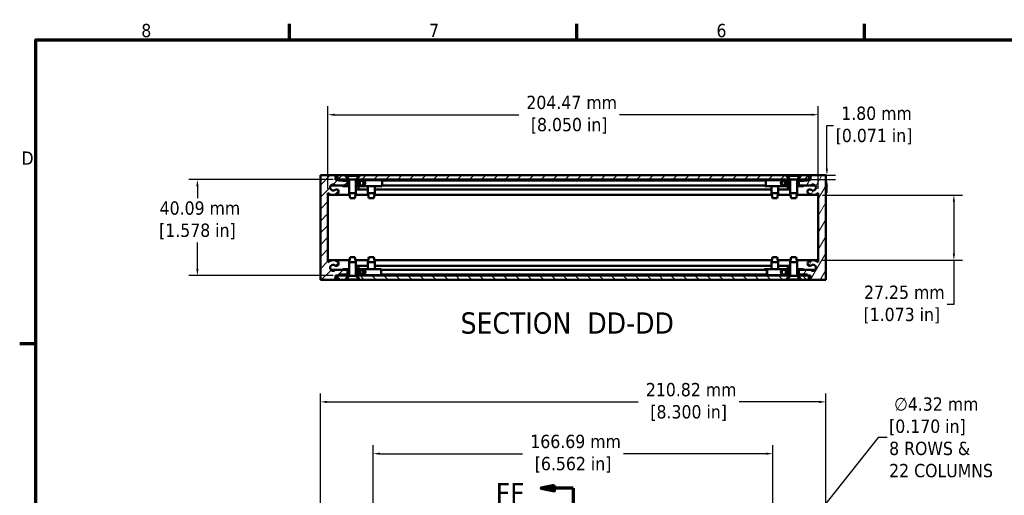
# Model space of a CAD drawing. Header units: millimetres. Extents: x 3 to 957, y 17 to 604.
# Tile 7 of 16: x 7 to 418, y 402 to 601. Entities that reach past the tile are written whole.
import ezdxf

# ---------------------------------------------------------------- set-up
doc = ezdxf.new("R2010")
doc.units = ezdxf.units.MM
doc.header["$LTSCALE"] = 1.111111
doc.linetypes.add('DOUBLE_DASH_CHAIN', pattern=[1.2403, 0.6614, -0.0827, 0.1654, -0.0827, 0.1654, -0.0827])
for name, color, linetype, lineweight in [('Border (ANSI)', 7, 'Continuous', 70), ('Dimension (ANSI)', 7, 'Continuous', 25), ('Hatch (ANSI)', 7, 'Continuous', 18), ('Section Line (ANSI)', 7, 'DOUBLE_DASH_CHAIN', 70), ('Symbol (ANSI)', 7, 'Continuous', 25), ('Visible (ANSI)', 7, 'Continuous', 50)]:
    doc.layers.add(name, color=color, linetype=linetype, lineweight=lineweight)
doc.styles.add('Label Text (ANSI)', font='tahoma.ttf')
doc.styles.add('Note Text (ANSI)', font='tahoma.ttf')
doc.dimstyles.new('Default - mm (ANSI)', dxfattribs={"dimscale": 1.111111, "dimtxt": 5, "dimasz": 2.5, "dimexe": 3.175, "dimexo": 1.6002, "dimgap": 0.8, "dimtad": 0, "dimtih": 1, "dimtoh": 1, "dimrnd": 1e-08, "dimzin": 0, "dimdsep": 46, "dimtxsty": 'Note Text (ANSI)', "dimcen": 0.09, "dimdle": 10, "dimclrd": 256, "dimclre": 256, "dimclrt": 256, "dimadec": 1, "dimazin": 0, "dimtfac": 0.6096, "dimtofl": 0, "dimtmove": 0, "dimatfit": 3, "dimfxl": 1, "dimtolj": 1, "dimtzin": 0, "dimlwd": -1, "dimlwe": -1, "dimarcsym": 0})
pattern_1 = [(45, (0, 0), (-2.494516, 2.494516), [])]
pattern_2 = [(135, (0, 0), (-2.494516, -2.494516), [])]

# ---------------------------------------------------------------- blocks, each defined once
blk = doc.blocks.new('Borders Default Border')
at = {"layer": 'Border (ANSI)'}
for p, q in [((107.95, 533.4), (107.95, 539.42)), ((215.9, 533.4), (215.9, 539.42)), ((323.85, 533.4), (323.85, 539.42)), ((12.7, 419.1), (6.68, 419.1))]:
    blk.add_line(p, q, dxfattribs=at)
at = {"layer": 'Border (ANSI)', "flags": 128}
blk.add_lwpolyline([(12.7, 25.4), (12.7, 533.4), (850.9, 533.4), (850.9, 25.4), (12.7, 25.4)], dxfattribs=at)
at = {"layer": 'Border (ANSI)', "char_height": 5, "attachment_point": 7, "style": 'Note Text (ANSI)'}
for s, insert in [('8', (52.34, 534.3)), ('7', (160.38, 534.42)), ('6', (268.28, 534.31)), ('D', (7.35, 486.45))]:
    blk.add_mtext(s, dxfattribs=dict(at, insert=insert))
blk = doc.blocks.new('*D6')
at = {"layer": 'Defpoints', "color": 0, "transparency": 16777216}
for p in [(132.86, 441.47), (132.86, 397.02), (343.68, 397.02)]:
    blk.add_point(p, dxfattribs=at)
at = {"layer": 'Dimension (ANSI)', "transparency": 16777216}
for p, q in [((132.86, 398.8), (132.86, 445)), ((343.68, 398.8), (343.68, 445)), ((135.64, 441.47), (265.43, 441.47)), ((340.9, 441.47), (307.51, 441.47))]:
    blk.add_line(p, q, dxfattribs=at)
for points in [[(135.64, 441.93), (135.64, 441), (132.86, 441.47)], [(340.9, 441.93), (340.9, 441), (343.68, 441.47)]]:
    blk.add_solid(points, dxfattribs=at)
at = {"layer": 'Dimension (ANSI)', "transparency": 16777216, "insert": (286.47, 441.47), "char_height": 5.5556, "attachment_point": 5, "style": 'Note Text (ANSI)'}
blk.add_mtext('\\A1; 210.82 mm\\P[8.300 in]', dxfattribs=at)
blk = doc.blocks.new('2dTransSection1')
at = {"layer": 'Section Line (ANSI)', "linetype": 'Continuous'}
for p, q in [((207.44, 365.88), (202.44, 364.88)), ((207.44, 364.88), (202.44, 364.88)), ((202.44, 364.88), (207.44, 363.88)), ((207.44, 363.88), (207.44, 365.88)), ((214.44, 364.88), (207.44, 364.88)), ((214.44, 364.88), (214.44, 353.77)), ((214.44, 178.54), (214.44, 167.44)), ((207.44, 168.44), (202.44, 167.44)), ((207.44, 167.44), (202.44, 167.44)), ((202.44, 167.44), (207.44, 166.44)), ((207.44, 166.44), (207.44, 168.44)), ((214.44, 167.44), (207.44, 167.44))]:
    blk.add_line(p, q, dxfattribs=at)
at = {"layer": 'Section Line (ANSI)', "linetype": 'DOUBLE_DASH_CHAIN', "ltscale": 16.69301}
blk.add_line((214.44, 364.88), (214.44, 167.44), dxfattribs=at)
at = {"layer": 'Section Line (ANSI)', "linetype": 'Continuous', "flags": 128}
for points in [[(207.44, 365.88), (202.44, 364.88), (207.44, 363.88), (207.44, 365.88)], [(207.44, 168.44), (202.44, 167.44), (207.44, 166.44), (207.44, 168.44)]]:
    blk.add_lwpolyline(points, dxfattribs=at)
at = {"layer": 'Section Line (ANSI)'}
for points in [[(207.44, 365.88), (202.44, 364.88), (207.44, 363.88), (207.44, 365.88)], [(207.44, 168.44), (202.44, 167.44), (207.44, 166.44), (207.44, 168.44)]]:
    blk.add_solid(points, dxfattribs=at)
at = {"layer": 'Section Line (ANSI)', "char_height": 8, "attachment_point": 7, "style": 'Label Text (ANSI)'}
for insert in [(185.39, 358.84), (187.05, 164.18)]:
    blk.add_mtext('FF', dxfattribs=dict(at, insert=insert))
blk = doc.blocks.new('*D9')
at = {"layer": 'Defpoints', "color": 0, "transparency": 16777216}
for p in [(139.96, 534.29), (81.56, 494.2), (139.96, 494.2)]:
    blk.add_point(p, dxfattribs=at)
at = {"layer": 'Dimension (ANSI)', "transparency": 16777216}
for p, q in [((138.18, 534.29), (78.03, 534.29)), ((81.56, 531.51), (81.56, 526.51)), ((81.56, 496.98), (81.56, 508.09)), ((138.18, 494.2), (78.03, 494.2))]:
    blk.add_line(p, q, dxfattribs=at)
for points in [[(81.1, 531.51), (82.03, 531.51), (81.56, 534.29)], [(81.1, 496.98), (82.03, 496.98), (81.56, 494.2)]]:
    blk.add_solid(points, dxfattribs=at)
at = {"layer": 'Dimension (ANSI)', "transparency": 16777216, "insert": (81.56, 517.3), "char_height": 5.5556, "attachment_point": 5, "style": 'Note Text (ANSI)'}
blk.add_mtext('\\A1; 40.09 mm\\P[1.578 in]', dxfattribs=at)
blk = doc.blocks.new('*D10')
at = {"layer": 'Defpoints', "color": 0, "transparency": 16777216}
for p in [(340.5, 561.4), (136.03, 528.72), (340.5, 528.72)]:
    blk.add_point(p, dxfattribs=at)
at = {"layer": 'Dimension (ANSI)', "transparency": 16777216}
for p, q in [((136.03, 530.5), (136.03, 564.93)), ((340.5, 530.5), (340.5, 564.93)), ((138.81, 561.4), (215.59, 561.4)), ((337.73, 561.4), (257.67, 561.4))]:
    blk.add_line(p, q, dxfattribs=at)
for points in [[(138.81, 561.86), (138.81, 560.94), (136.03, 561.4)], [(337.73, 561.86), (337.73, 560.94), (340.5, 561.4)]]:
    blk.add_solid(points, dxfattribs=at)
at = {"layer": 'Dimension (ANSI)', "transparency": 16777216, "insert": (236.63, 561.4), "char_height": 5.5556, "attachment_point": 5, "style": 'Note Text (ANSI)'}
blk.add_mtext('\\A1; 204.47 mm\\P[8.050 in]', dxfattribs=at)
blk = doc.blocks.new('*D14')
at = {"layer": 'Defpoints', "color": 0, "transparency": 16777216}
for p in [(327.03, 536.09), (328.13, 534.29), (344.14, 534.29)]:
    blk.add_point(p, dxfattribs=at)
at = {"layer": 'Dimension (ANSI)', "transparency": 16777216}
for p, q in [((344.14, 538.87), (344.14, 556.88)), ((344.14, 556.88), (346.92, 556.88)), ((328.81, 536.09), (347.67, 536.09)), ((329.91, 534.29), (347.67, 534.29)), ((344.14, 531.51), (344.14, 528.74))]:
    blk.add_line(p, q, dxfattribs=at)
for points in [[(343.68, 538.87), (344.61, 538.87), (344.14, 536.09)], [(343.68, 531.51), (344.61, 531.51), (344.14, 534.29)]]:
    blk.add_solid(points, dxfattribs=at)
at = {"layer": 'Dimension (ANSI)', "transparency": 16777216, "insert": (363.81, 556.88), "char_height": 5.5556, "attachment_point": 5, "style": 'Note Text (ANSI)'}
blk.add_mtext('\\A1; 1.80 mm\\P[0.071 in]', dxfattribs=at)
blk = doc.blocks.new('*D16')
at = {"layer": 'Defpoints', "color": 0, "transparency": 16777216}
for p in [(321.61, 419.85), (154.93, 376.94), (321.61, 376.94)]:
    blk.add_point(p, dxfattribs=at)
at = {"layer": 'Dimension (ANSI)', "transparency": 16777216}
for p, q in [((154.93, 378.72), (154.93, 423.38)), ((321.61, 378.72), (321.61, 423.38)), ((157.7, 419.85), (217.23, 419.85)), ((318.84, 419.85), (259.31, 419.85))]:
    blk.add_line(p, q, dxfattribs=at)
for points in [[(157.7, 420.32), (157.7, 419.39), (154.93, 419.85)], [(318.84, 420.32), (318.84, 419.39), (321.61, 419.85)]]:
    blk.add_solid(points, dxfattribs=at)
at = {"layer": 'Dimension (ANSI)', "transparency": 16777216, "insert": (238.27, 419.85), "char_height": 5.5556, "attachment_point": 5, "style": 'Note Text (ANSI)'}
blk.add_mtext('\\A1; 166.69 mm\\P[6.562 in]', dxfattribs=at)
blk = doc.blocks.new('*D18')
at = {"layer": 'Defpoints', "color": 0, "transparency": 16777216}
for p in [(340.5, 527.87), (340.5, 500.62), (397.13, 500.62)]:
    blk.add_point(p, dxfattribs=at)
at = {"layer": 'Dimension (ANSI)', "transparency": 16777216}
for p, q in [((342.28, 527.87), (400.66, 527.87)), ((397.13, 525.1), (397.13, 503.4)), ((342.28, 500.62), (400.66, 500.62)), ((397.13, 500.62), (397.13, 482.14)), ((397.13, 482.14), (394.35, 482.14))]:
    blk.add_line(p, q, dxfattribs=at)
for points in [[(396.66, 525.1), (397.59, 525.1), (397.13, 527.87)], [(396.66, 503.4), (397.59, 503.4), (397.13, 500.62)]]:
    blk.add_solid(points, dxfattribs=at)
at = {"layer": 'Dimension (ANSI)', "transparency": 16777216, "insert": (375.4, 482.14), "char_height": 5.5556, "attachment_point": 5, "style": 'Note Text (ANSI)'}
blk.add_mtext('\\A1; 27.25 mm\\P[1.073 in]', dxfattribs=at)
blk = doc.blocks.new('*D19')
at = {"layer": 'Defpoints', "color": 0, "transparency": 16777216}
for p in [(322.96, 372.95), (320.27, 369.56)]:
    blk.add_point(p, dxfattribs=at)
at = {"layer": 'Dimension (ANSI)', "transparency": 16777216}
for p, q in [((365.59, 426.64), (324.68, 375.12)), ((369.22, 426.64), (365.59, 426.64)), ((321.51, 371.25), (321.71, 371.25)), ((321.61, 371.15), (321.61, 371.35))]:
    blk.add_line(p, q, dxfattribs=at)
blk.add_solid([(324.32, 375.41), (325.05, 374.83), (322.96, 372.95)], dxfattribs=at)
at = {"layer": 'Dimension (ANSI)', "transparency": 16777216, "insert": (370.11, 426.64), "char_height": 5.5556, "attachment_point": 4, "style": 'Note Text (ANSI)'}
blk.add_mtext('\\A1; ∅4.32 mm\\P[0.170 in]{\\P8 ROWS &\\P22 COLUMNS}', dxfattribs=at)

msp = doc.modelspace()

# ---------------------------------------------------------------- hatches: boundary and pattern name
at = {"layer": 'Hatch (ANSI)'}
h = msp.add_hatch(dxfattribs=at)
h.set_pattern_fill('ANSI31', color=256, scale=28.222222, style=0)
h.set_pattern_definition(pattern_1)
h.paths.add_polyline_path([(148.4091, 533.8826), (148.4091, 533.8506), (148.4091, 531.8506), (149.3691, 531.8506), (149.3691, 533.8506), (149.3691, 533.8826)])
edge = h.paths.add_edge_path()
edge.add_line((144.1091, 494.6142), (144.1091, 496.6142))
edge.add_line((144.1091, 496.6142), (144.1091, 496.6462))
edge.add_line((144.1091, 496.6462), (142.1841, 496.6462))
edge.add_line((142.1841, 496.6462), (139.1794, 496.6462))
edge.add_ellipse((138.1931, 497.4463), major_axis=(0.9863, -0.8001), ratio=1, start_angle=91.644218, end_angle=360, ccw=False)
edge.add_ellipse((139.5432, 499.2118), major_axis=(-0.5786, -0.7566), ratio=1, start_angle=0, end_angle=179.999953)
edge.add_ellipse((138.1931, 497.4463), major_axis=(1.9287, 2.5221), ratio=1, start_angle=0, end_angle=80.249558)
edge.add_line((136.0341, 499.7743), (136.0341, 528.7226))
edge.add_ellipse((138.194, 531.0498), major_axis=(-2.1598, -2.3272), ratio=1, start_angle=0, end_angle=80.278951)
edge.add_ellipse((139.5443, 529.2845), major_axis=(0.5787, -0.7565), ratio=1, start_angle=0, end_angle=52.592241)
edge.add_ellipse((139.5436, 529.2845), major_axis=(0.9532, 0.0001), ratio=1, start_angle=0, end_angle=127.398593)
edge.add_ellipse((138.1931, 531.0505), major_axis=(0.7715, -1.0088), ratio=1, start_angle=91.644194, end_angle=360, ccw=False)
edge.add_line((139.1794, 531.8506), (142.1815, 531.8506))
edge.add_line((142.1815, 531.8506), (144.1091, 531.8506))
edge.add_line((144.1091, 531.8506), (144.1091, 533.8506))
edge.add_line((144.1091, 533.8506), (144.1091, 533.8826))
edge.add_line((144.1091, 533.8826), (142.1815, 533.8826))
edge.add_line((142.1815, 533.8826), (140.4791, 533.8826))
edge.add_line((140.4791, 533.8826), (140.4791, 534.2636))
edge.add_line((140.4791, 534.2636), (139.2091, 534.2636))
edge.add_line((139.2091, 534.2636), (139.2091, 536.0924))
edge.add_line((139.2091, 536.0924), (132.8591, 536.0924))
edge.add_line((132.8591, 536.0924), (132.8591, 492.4044))
edge.add_line((132.8591, 492.4044), (139.2091, 492.4044))
edge.add_line((139.2091, 492.4044), (139.2091, 494.2332))
edge.add_line((139.2091, 494.2332), (140.4791, 494.2332))
edge.add_line((140.4791, 494.2332), (140.4791, 494.6142))
edge.add_line((140.4791, 494.6142), (142.1841, 494.6142))
edge.add_line((142.1841, 494.6142), (144.1091, 494.6142))
h.paths.add_polyline_path([(149.3691, 494.6142), (149.3691, 496.6142), (149.3691, 496.6462), (148.4091, 496.6462), (148.4091, 496.6142), (148.4091, 494.6142)])
h = msp.add_hatch(dxfattribs=at)
h.set_pattern_fill('ANSI31', color=256, scale=28.222222, style=0)
h.set_pattern_definition(pattern_1)
h.paths.add_polyline_path([(149.5091, 536.0924), (148.4091, 534.827), (148.4091, 534.2924), (328.1291, 534.2924), (328.1291, 534.827), (327.0291, 536.0924)])
h.paths.add_polyline_path([(139.9591, 536.0924), (139.9591, 534.2924), (144.1091, 534.2924), (144.1091, 534.827), (143.0091, 536.0924)])
h.paths.add_polyline_path([(336.5791, 534.2924), (336.5791, 536.0924), (333.5291, 536.0924), (332.4291, 534.827), (332.4291, 534.2924)])
h = msp.add_hatch(dxfattribs=at)
h.set_pattern_fill('ANSI31', color=256, scale=28.222222, angle=-15, style=0)
h.set_pattern_definition([(30, (0, 0), (-1.76389, 3.055145), [])])
h.paths.add_polyline_path([(144.2591, 531.5945), (144.2591, 531.8506), (144.1091, 531.8506), (142.1815, 531.8506), (142.1815, 531.5945)])
h.paths.add_polyline_path([(144.8367, 534.1067), (144.8367, 533.8506), (144.1091, 533.8506), (142.1815, 533.8506), (142.1815, 533.8826), (142.1815, 534.1067)])
edge = h.paths.add_edge_path()
edge.add_line((147.6815, 534.1067), (147.6815, 533.8506))
edge.add_line((147.6815, 533.8506), (148.4091, 533.8506))
edge.add_line((148.4091, 533.8506), (149.3691, 533.8506))
edge.add_line((149.3691, 533.8506), (150.3368, 533.8506))
edge.add_ellipse((150.3368, 532.8506), major_axis=(-1.0007, 0), ratio=0.99934297, start_angle=90, end_angle=270, ccw=False)
edge.add_line((150.3368, 531.8506), (149.3691, 531.8506))
edge.add_line((149.3691, 531.8506), (148.4091, 531.8506))
edge.add_line((148.4091, 531.8506), (148.2591, 531.8506))
edge.add_line((148.2591, 531.8506), (148.2591, 531.5945))
edge.add_line((148.2591, 531.5945), (150.3368, 531.5945))
edge.add_ellipse((150.3368, 532.8506), major_axis=(1.2569, 0), ratio=0.99934297, start_angle=270, end_angle=450)
edge.add_line((150.3368, 534.1067), (147.6815, 534.1067))
h = msp.add_hatch(dxfattribs=at)
h.set_pattern_fill('ANSI31', color=256, scale=28.222222, angle=75, style=0)
h.set_pattern_definition([(120, (0, 0), (-3.055145, -1.763889), [])])
h.paths.add_polyline_path([(332.2791, 531.8507), (332.2791, 531.5946), (334.3544, 531.5946), (334.3544, 531.8507), (332.4291, 531.8507)])
h.paths.add_polyline_path([(331.7015, 534.1068), (331.7015, 533.8507), (332.4291, 533.8507), (334.3544, 533.8507), (334.3544, 533.8827), (334.3544, 534.1068)])
edge = h.paths.add_edge_path()
edge.add_line((328.8567, 534.1068), (328.8567, 533.8507))
edge.add_line((328.8567, 533.8507), (328.1291, 533.8507))
edge.add_line((328.1291, 533.8507), (327.1691, 533.8507))
edge.add_line((327.1691, 533.8507), (326.2038, 533.8507))
edge.add_ellipse((326.2038, 532.8507), major_axis=(1.0001, 0), ratio=0.99992567, start_angle=90, end_angle=270)
edge.add_line((326.2038, 531.8507), (327.1691, 531.8507))
edge.add_line((327.1691, 531.8507), (328.1291, 531.8507))
edge.add_line((328.1291, 531.8507), (328.2791, 531.8507))
edge.add_line((328.2791, 531.8507), (328.2791, 531.5946))
edge.add_line((328.2791, 531.5946), (326.2038, 531.5946))
edge.add_ellipse((326.2038, 532.8507), major_axis=(-1.2562, 0), ratio=0.99992567, start_angle=270, end_angle=450, ccw=False)
edge.add_line((326.2038, 534.1068), (328.8567, 534.1068))
h = msp.add_hatch(dxfattribs=at)
h.set_pattern_fill('ANSI31', color=256, scale=28.222222, angle=15, style=0)
h.set_pattern_definition([(60, (0, 0), (-3.055145, 1.763889), [])])
h.paths.add_polyline_path([(328.1291, 494.6143), (328.1291, 496.6143), (328.1291, 496.6463), (327.1691, 496.6463), (327.1691, 496.6143), (327.1691, 494.6143)])
edge = h.paths.add_edge_path()
edge.add_line((332.4291, 533.8827), (332.4291, 533.8507))
edge.add_line((332.4291, 533.8507), (332.4291, 531.8507))
edge.add_line((332.4291, 531.8507), (334.3544, 531.8507))
edge.add_line((334.3544, 531.8507), (337.3589, 531.8507))
edge.add_ellipse((338.3451, 531.0506), major_axis=(-0.9863, 0.8001), ratio=1, start_angle=91.644218, end_angle=360, ccw=False)
edge.add_ellipse((336.9951, 529.2852), major_axis=(0.5786, 0.7566), ratio=1, start_angle=0, end_angle=179.999953)
edge.add_ellipse((338.3451, 531.0506), major_axis=(-1.9287, -2.5221), ratio=1, start_angle=0, end_angle=80.249558)
edge.add_line((340.5041, 528.7227), (340.5041, 499.7744))
edge.add_ellipse((338.3443, 497.4472), major_axis=(2.1598, 2.3272), ratio=1, start_angle=0, end_angle=80.278951)
edge.add_ellipse((336.994, 499.2124), major_axis=(-0.5787, 0.7565), ratio=1, start_angle=0, end_angle=52.592241)
edge.add_ellipse((336.9946, 499.2124), major_axis=(-0.9532, -0.0001), ratio=1, start_angle=0, end_angle=127.398593)
edge.add_ellipse((338.3451, 497.4464), major_axis=(-0.7715, 1.0088), ratio=1, start_angle=91.644194, end_angle=360, ccw=False)
edge.add_line((337.3589, 496.6463), (334.3541, 496.6463))
edge.add_line((334.3541, 496.6463), (332.4291, 496.6463))
edge.add_line((332.4291, 496.6463), (332.4291, 496.6143))
edge.add_line((332.4291, 496.6143), (332.4291, 494.6143))
edge.add_line((332.4291, 494.6143), (334.3541, 494.6143))
edge.add_line((334.3541, 494.6143), (336.0591, 494.6143))
edge.add_line((336.0591, 494.6143), (336.0591, 494.2333))
edge.add_line((336.0591, 494.2333), (337.3291, 494.2333))
edge.add_line((337.3291, 494.2333), (337.3291, 492.4045))
edge.add_line((337.3291, 492.4045), (343.6791, 492.4045))
edge.add_line((343.6791, 492.4045), (343.6791, 536.0925))
edge.add_line((343.6791, 536.0925), (337.3291, 536.0925))
edge.add_line((337.3291, 536.0925), (337.3291, 534.2637))
edge.add_line((337.3291, 534.2637), (336.0591, 534.2637))
edge.add_line((336.0591, 534.2637), (336.0591, 533.8827))
edge.add_line((336.0591, 533.8827), (334.3544, 533.8827))
edge.add_line((334.3544, 533.8827), (332.4291, 533.8827))
h.paths.add_polyline_path([(327.1691, 533.8827), (327.1691, 533.8507), (327.1691, 531.8507), (328.1291, 531.8507), (328.1291, 533.8507), (328.1291, 533.8827)])
h = msp.add_hatch(dxfattribs=at)
h.set_pattern_fill('ANSI31', color=256, scale=28.222222, angle=90, style=0)
h.set_pattern_definition(pattern_2)
h.paths.add_polyline_path([(327.0291, 492.4044), (328.1291, 493.6698), (328.1291, 494.2044), (148.4091, 494.2044), (148.4091, 493.6698), (149.5091, 492.4044)])
h.paths.add_polyline_path([(336.5791, 492.4044), (336.5791, 494.2044), (332.4291, 494.2044), (332.4291, 493.6698), (333.5291, 492.4044)])
h.paths.add_polyline_path([(139.9591, 494.2044), (139.9591, 492.4044), (143.0091, 492.4044), (144.1091, 493.6698), (144.1091, 494.2044)])
h = msp.add_hatch(dxfattribs=at)
h.set_pattern_fill('ANSI31', color=256, scale=28.222222, angle=90, style=0)
h.set_pattern_definition(pattern_2)
h.paths.add_polyline_path([(144.2591, 494.3581), (144.2591, 494.6142), (144.1091, 494.6142), (142.1841, 494.6142), (142.1841, 494.3581)])
h.paths.add_polyline_path([(144.8367, 496.6142), (144.8367, 496.8703), (142.1841, 496.8703), (142.1841, 496.6462), (142.1841, 496.6142), (144.1091, 496.6142)])
edge = h.paths.add_edge_path()
edge.add_line((147.6815, 496.6142), (147.6815, 496.8703))
edge.add_line((147.6815, 496.8703), (150.3342, 496.8703))
edge.add_ellipse((150.3342, 495.6142), major_axis=(1.2561, 0), ratio=0.99998469, start_angle=270, end_angle=450, ccw=False)
edge.add_line((150.3342, 494.3581), (148.2591, 494.3581))
edge.add_line((148.2591, 494.3581), (148.2591, 494.6142))
edge.add_line((148.2591, 494.6142), (148.4091, 494.6142))
edge.add_line((148.4091, 494.6142), (149.3691, 494.6142))
edge.add_line((149.3691, 494.6142), (150.3342, 494.6142))
edge.add_ellipse((150.3342, 495.6142), major_axis=(-1, 0), ratio=0.99998469, start_angle=90, end_angle=270)
edge.add_line((150.3342, 496.6142), (149.3691, 496.6142))
edge.add_line((149.3691, 496.6142), (148.4091, 496.6142))
edge.add_line((148.4091, 496.6142), (147.6815, 496.6142))
h = msp.add_hatch(dxfattribs=at)
h.set_pattern_fill('ANSI31', color=256, scale=28.222222, angle=105, style=0)
h.set_pattern_definition([(150, (0, 0), (-1.763889, -3.055145), [])])
h.paths.add_polyline_path([(332.2791, 494.6143), (332.2791, 494.3582), (334.3541, 494.3582), (334.3541, 494.6143), (332.4291, 494.6143)])
h.paths.add_polyline_path([(331.7015, 496.6143), (331.7015, 496.8704), (334.3541, 496.8704), (334.3541, 496.6463), (334.3541, 496.6143), (332.4291, 496.6143)])
edge = h.paths.add_edge_path()
edge.add_line((328.8567, 496.6143), (328.8567, 496.8704))
edge.add_line((328.8567, 496.8704), (326.2041, 496.8704))
edge.add_ellipse((326.2041, 495.6143), major_axis=(0, 1.2561), ratio=1, start_angle=0, end_angle=180)
edge.add_line((326.2041, 494.3582), (328.2791, 494.3582))
edge.add_line((328.2791, 494.3582), (328.2791, 494.6143))
edge.add_line((328.2791, 494.6143), (328.1291, 494.6143))
edge.add_line((328.1291, 494.6143), (327.1691, 494.6143))
edge.add_line((327.1691, 494.6143), (326.2041, 494.6143))
edge.add_ellipse((326.2041, 495.6143), major_axis=(0, -1), ratio=1, start_angle=180, end_angle=360, ccw=False)
edge.add_line((326.2041, 496.6143), (327.1691, 496.6143))
edge.add_line((327.1691, 496.6143), (328.1291, 496.6143))
edge.add_line((328.1291, 496.6143), (328.8567, 496.6143))

# ---------------------------------------------------------------- linework, layer by layer
at = {"layer": 'Visible (ANSI)'}
for p, q in [((139.2091, 536.0924), (132.8591, 536.0924)), ((132.8591, 536.0924), (132.8591, 492.4044)), ((139.2091, 534.2636), (139.2091, 536.0924)), ((139.2091, 536.0924), (139.9591, 536.0924)), ((139.9591, 534.2924), (139.2091, 534.2924)), ((140.4791, 534.2636), (139.2091, 534.2636)), ((139.9591, 536.0924), (139.9591, 534.2924)), ((143.0091, 536.0924), (139.9591, 536.0924)), ((139.9591, 534.2924), (144.1091, 534.2924)), ((140.4791, 533.8826), (140.4791, 534.2636)), ((140.4791, 534.2636), (144.8367, 534.2636)), ((142.0446, 534.1067), (142.1815, 534.1067)), ((142.0446, 534.1067), (142.0446, 533.8826)), ((144.8367, 534.1067), (142.1815, 534.1067)), ((142.1815, 534.1067), (142.1815, 533.8506)), ((144.1091, 534.827), (143.0091, 536.0924)), ((143.0091, 536.0924), (143.5445, 536.0924)), ((143.5445, 536.0924), (148.9738, 536.0924)), ((143.5445, 536.0924), (143.5445, 535.9306)), ((143.5445, 535.9306), (148.9738, 535.9306)), ((144.8367, 534.3906), (143.5445, 535.9306)), ((144.1091, 534.2924), (144.1091, 534.827)), ((144.4706, 534.827), (144.1091, 534.827)), ((144.8367, 534.2924), (144.1091, 534.2924)), ((144.8367, 534.3906), (147.6815, 534.3906)), ((144.8367, 534.3906), (144.8367, 528.6756)), ((147.6815, 534.3906), (148.9738, 535.9306)), ((147.6815, 534.3906), (147.6815, 528.6756)), ((148.4091, 534.2924), (147.6815, 534.2924)), ((147.6815, 534.2636), (152.7092, 534.2636)), ((150.3368, 534.1067), (147.6815, 534.1067)), ((148.4091, 534.827), (148.0477, 534.827)), ((149.5091, 536.0924), (148.4091, 534.827)), ((148.4091, 534.827), (148.4091, 534.2924)), ((148.4091, 534.2924), (328.1291, 534.2924)), ((148.9738, 536.0924), (148.9738, 535.9306)), ((148.9738, 536.0924), (149.5091, 536.0924)), ((327.0291, 536.0924), (149.5091, 536.0924)), ((150.3368, 534.1067), (150.6721, 534.1067)), ((150.6721, 534.1067), (158.4757, 534.1067)), ((152.7092, 534.2924), (152.7092, 534.1067)), ((155.554, 534.2924), (155.554, 534.1067)), ((155.554, 534.2636), (320.9842, 534.2636)), ((318.3158, 534.1067), (318.6542, 534.1067)), ((318.3158, 533.8826), (318.3158, 534.1067)), ((318.6542, 534.1067), (326.188, 534.1067)), ((320.9842, 534.2924), (320.9842, 534.1067)), ((323.829, 534.2924), (323.829, 534.1067)), ((323.829, 534.2636), (328.8567, 534.2636)), ((328.8567, 534.1068), (326.2038, 534.1068)), ((328.1291, 534.827), (327.0291, 536.0924)), ((327.0291, 536.0924), (327.5645, 536.0924)), ((327.5645, 536.0924), (332.9938, 536.0924)), ((327.5645, 536.0924), (327.5645, 535.9306)), ((327.5645, 535.9306), (332.9938, 535.9306)), ((328.8567, 534.3906), (327.5645, 535.9306)), ((328.1291, 534.2924), (328.1291, 534.827)), ((328.4906, 534.827), (328.1291, 534.827)), ((328.8567, 534.2924), (328.1291, 534.2924)), ((328.8567, 534.3906), (331.7015, 534.3906)), ((328.8567, 534.3906), (328.8567, 528.6756)), ((331.7015, 534.3906), (332.9938, 535.9306)), ((331.7015, 534.3906), (331.7015, 528.6756)), ((332.4291, 534.2924), (331.7015, 534.2924)), ((331.7015, 534.2636), (336.0591, 534.2636)), ((334.3544, 534.1068), (331.7015, 534.1068)), ((332.4291, 534.827), (332.0677, 534.827)), ((333.5291, 536.0924), (332.4291, 534.827)), ((332.4291, 534.827), (332.4291, 534.2924)), ((332.4291, 534.2924), (336.5791, 534.2924)), ((332.9938, 536.0924), (332.9938, 535.9306)), ((332.9938, 536.0924), (333.5291, 536.0924)), ((336.5791, 536.0924), (333.5291, 536.0924)), ((334.3544, 533.8507), (334.3544, 534.1068)), ((334.3544, 534.1068), (334.4017, 534.1068)), ((334.4017, 533.8827), (334.4017, 534.1068)), ((337.3291, 534.2637), (336.0591, 534.2637)), ((336.0591, 534.2637), (336.0591, 533.8827)), ((336.5791, 534.2924), (336.5791, 536.0924)), ((336.5791, 536.0924), (337.3291, 536.0924)), ((337.3291, 534.2924), (336.5791, 534.2924)), ((343.6791, 536.0925), (337.3291, 536.0925)), ((337.3291, 536.0925), (337.3291, 534.2637)), ((343.6791, 492.4045), (343.6791, 536.0925)), ((137.2069, 531.8506), (139.1794, 531.8506)), ((139.1794, 531.8506), (144.1091, 531.8506)), ((144.1091, 533.8826), (140.4791, 533.8826)), ((142.0446, 531.8506), (142.0446, 531.5945)), ((142.0446, 531.5945), (142.1815, 531.5945)), ((142.1815, 533.8506), (144.8367, 533.8506)), ((144.2591, 531.8506), (142.1815, 531.8506)), ((142.1815, 531.8506), (142.1815, 531.5945)), ((142.1815, 531.5945), (144.2591, 531.5945)), ((144.1091, 531.8506), (144.1091, 533.8826)), ((144.2591, 531.5945), (144.2591, 531.8506)), ((144.2591, 531.8506), (144.8367, 531.8506)), ((144.8367, 531.5945), (144.2591, 531.5945)), ((147.6815, 533.8506), (150.3368, 533.8506)), ((147.6815, 531.8506), (148.2591, 531.8506)), ((148.2591, 531.5945), (147.6815, 531.5945)), ((147.6815, 530.2377), (152.7092, 530.2377)), ((150.3368, 531.8506), (148.2591, 531.8506)), ((148.2591, 531.8506), (148.2591, 531.5945)), ((148.2591, 531.5945), (150.3368, 531.5945)), ((148.4091, 533.8826), (148.4091, 531.8506)), ((149.3691, 533.8826), (148.4091, 533.8826)), ((148.4091, 531.8506), (149.3691, 531.8506)), ((148.7341, 531.5945), (148.7341, 530.2377)), ((149.3691, 531.8506), (149.3691, 533.8826)), ((150.6721, 531.5945), (150.3368, 531.5945)), ((150.6721, 531.5945), (158.4757, 531.5945)), ((152.7092, 531.5945), (152.7092, 528.6756)), ((155.554, 531.5945), (155.554, 528.6756)), ((155.554, 530.2377), (320.9842, 530.2377)), ((158.5534, 533.8826), (318.6075, 533.8826)), ((158.5582, 531.8506), (318.6075, 531.8506)), ((318.3158, 531.5945), (318.3158, 531.8506)), ((318.6542, 531.5945), (318.3158, 531.5945)), ((318.6542, 533.8506), (318.6075, 533.8506)), ((318.6075, 531.8506), (318.6542, 531.8506)), ((318.6542, 531.5945), (326.4974, 531.5945)), ((320.9842, 531.5945), (320.9842, 528.6756)), ((323.829, 531.5945), (323.829, 528.6756)), ((323.829, 530.2377), (328.8567, 530.2377)), ((326.2038, 533.8507), (328.8567, 533.8507)), ((328.2791, 531.8507), (326.2038, 531.8507)), ((326.2038, 531.5946), (328.2791, 531.5946)), ((327.1691, 533.8827), (327.1691, 531.8507)), ((328.1291, 533.8827), (327.1691, 533.8827)), ((327.1691, 531.8507), (328.1291, 531.8507)), ((327.8041, 530.2377), (327.8041, 531.5946)), ((328.1291, 531.8507), (328.1291, 533.8827)), ((328.2791, 531.5946), (328.2791, 531.8507)), ((328.2791, 531.8507), (328.8567, 531.8507)), ((328.8567, 531.5946), (328.2791, 531.5946)), ((331.7015, 533.8507), (334.3544, 533.8507)), ((331.7015, 531.8507), (332.2791, 531.8507)), ((332.2791, 531.5946), (331.7015, 531.5946)), ((332.2791, 531.8507), (332.2791, 531.5946)), ((334.3544, 531.8507), (332.2791, 531.8507)), ((332.2791, 531.5946), (334.3544, 531.5946)), ((332.4291, 533.8827), (332.4291, 531.8507)), ((336.0591, 533.8827), (332.4291, 533.8827)), ((332.4291, 531.8507), (337.3589, 531.8507)), ((334.3544, 531.5946), (334.3544, 531.8507)), ((334.3544, 531.5946), (334.4017, 531.5946)), ((334.4017, 531.5946), (334.4017, 531.8507)), ((334.4017, 531.8506), (339.3315, 531.8506)), ((136.0341, 499.7743), (136.0341, 528.7226)), ((136.0341, 527.8748), (144.9959, 527.8748)), ((144.8367, 528.6756), (147.6815, 528.6756)), ((145.2558, 526.5674), (144.8367, 528.6756)), ((147.2624, 526.5674), (145.2558, 526.5674)), ((147.2624, 526.5674), (147.6815, 528.6756)), ((147.5223, 527.8748), (152.8684, 527.8748)), ((152.7092, 528.6756), (155.554, 528.6756)), ((153.1283, 526.5674), (152.7092, 528.6756)), ((155.1349, 526.5674), (153.1283, 526.5674)), ((155.1349, 526.5674), (155.554, 528.6756)), ((155.3948, 527.8748), (321.1434, 527.8748)), ((320.9842, 528.6756), (323.829, 528.6756)), ((321.4033, 526.5674), (320.9842, 528.6756)), ((323.4099, 526.5674), (321.4033, 526.5674)), ((323.4099, 526.5674), (323.829, 528.6756)), ((323.6698, 527.8748), (329.0159, 527.8748)), ((328.8567, 528.6756), (331.7015, 528.6756)), ((329.2758, 526.5674), (328.8567, 528.6756)), ((331.2824, 526.5674), (329.2758, 526.5674)), ((331.2824, 526.5674), (331.7015, 528.6756)), ((331.5423, 527.8748), (340.5041, 527.8748)), ((340.5041, 528.7227), (340.5041, 499.7744)), ((145.2558, 501.9294), (144.8367, 499.8212)), ((145.2558, 501.9294), (147.2624, 501.9294)), ((147.2624, 501.9294), (147.6815, 499.8212)), ((153.1283, 501.9294), (152.7092, 499.8212)), ((153.1283, 501.9294), (155.1349, 501.9294)), ((155.1349, 501.9294), (155.554, 499.8212)), ((321.4033, 501.9294), (320.9842, 499.8212)), ((321.4033, 501.9294), (323.4099, 501.9294)), ((323.4099, 501.9294), (323.829, 499.8212)), ((329.2758, 501.9294), (328.8567, 499.8212)), ((329.2758, 501.9294), (331.2824, 501.9294)), ((331.2824, 501.9294), (331.7015, 499.8212)), ((136.0341, 500.6213), (144.9958, 500.6213)), ((147.6815, 499.8212), (144.8367, 499.8212)), ((144.8367, 494.1062), (144.8367, 499.8212)), ((147.5225, 500.6213), (152.8683, 500.6213)), ((147.6815, 494.1062), (147.6815, 499.8212)), ((147.6815, 498.2593), (152.7092, 498.2593)), ((148.7341, 498.2593), (148.7341, 496.8703)), ((155.554, 499.8212), (152.7092, 499.8212)), ((152.7092, 496.8703), (152.7092, 499.8212)), ((155.395, 500.6213), (321.1433, 500.6213)), ((155.554, 496.8703), (155.554, 499.8212)), ((155.554, 498.2593), (320.9842, 498.2593)), ((323.829, 499.8212), (320.9842, 499.8212)), ((320.9842, 496.8703), (320.9842, 499.8212)), ((323.67, 500.6213), (329.0158, 500.6213)), ((323.829, 496.8703), (323.829, 499.8212)), ((323.829, 498.2593), (328.8567, 498.2593)), ((327.8041, 496.8704), (327.8041, 498.2593)), ((331.7015, 499.8212), (328.8567, 499.8212)), ((328.8567, 494.1062), (328.8567, 499.8212)), ((331.5425, 500.6213), (338.2704, 500.6213)), ((331.7015, 494.1062), (331.7015, 499.8212)), ((338.4183, 500.6213), (340.5041, 500.6213)), ((137.2069, 496.6462), (139.1794, 496.6462)), ((144.1091, 496.6462), (139.1794, 496.6462)), ((139.2091, 492.4044), (139.2091, 494.2332)), ((139.2091, 494.2332), (140.4791, 494.2332)), ((139.2091, 494.2044), (139.9591, 494.2044)), ((139.9591, 494.2044), (139.9591, 492.4044)), ((144.1091, 494.2044), (139.9591, 494.2044)), ((140.4791, 494.2332), (140.4791, 494.6142)), ((140.4791, 494.6142), (144.1091, 494.6142)), ((140.4791, 494.2332), (144.8367, 494.2332)), ((144.8367, 496.8703), (142.1841, 496.8703)), ((142.1841, 496.8703), (142.1841, 496.6142)), ((142.1841, 496.6142), (144.8367, 496.6142)), ((144.2591, 494.6142), (142.1841, 494.6142)), ((142.1841, 494.6142), (142.1841, 494.3581)), ((142.1841, 494.3581), (144.2591, 494.3581)), ((143.0091, 492.4044), (144.1091, 493.6698)), ((144.8367, 494.1062), (143.5445, 492.5662)), ((144.1091, 494.6142), (144.1091, 496.6462)), ((144.1091, 493.6698), (144.1091, 494.2044)), ((144.1091, 494.2044), (144.8367, 494.2044)), ((144.1091, 493.6698), (144.4706, 493.6698)), ((144.2591, 494.3581), (144.2591, 494.6142)), ((144.2591, 494.6142), (144.8367, 494.6142)), ((144.8367, 494.3581), (144.2591, 494.3581)), ((147.6815, 494.1062), (144.8367, 494.1062)), ((150.3342, 496.8703), (147.6815, 496.8703)), ((147.6815, 496.6142), (150.3342, 496.6142)), ((147.6815, 494.6142), (148.2591, 494.6142)), ((148.2591, 494.3581), (147.6815, 494.3581)), ((147.6815, 494.2332), (152.7092, 494.2332)), ((147.6815, 494.2044), (148.4091, 494.2044)), ((147.6815, 494.1062), (148.9738, 492.5662)), ((148.0477, 493.6698), (148.4091, 493.6698)), ((150.3342, 494.6142), (148.2591, 494.6142)), ((148.2591, 494.6142), (148.2591, 494.3581)), ((148.2591, 494.3581), (150.3342, 494.3581)), ((149.3691, 496.6462), (148.4091, 496.6462)), ((148.4091, 496.6462), (148.4091, 494.6142)), ((148.4091, 494.6142), (149.3691, 494.6142)), ((328.1291, 494.2044), (148.4091, 494.2044)), ((148.4091, 494.2044), (148.4091, 493.6698)), ((148.4091, 493.6698), (149.5091, 492.4044)), ((149.3691, 494.6142), (149.3691, 496.6462)), ((150.3558, 496.8703), (150.3342, 496.8703)), ((150.3558, 494.3581), (150.3342, 494.3581)), ((150.3558, 496.8703), (150.3579, 496.8703)), ((150.3579, 494.3581), (150.3558, 494.3581)), ((158.2027, 496.8703), (150.3579, 496.8703)), ((158.2027, 494.3581), (150.3579, 494.3581)), ((152.7092, 494.2044), (152.7092, 494.3581)), ((155.554, 494.2044), (155.554, 494.3581)), ((155.554, 494.2332), (320.9842, 494.2332)), ((158.2288, 496.6462), (318.8495, 496.6462)), ((158.2304, 494.6142), (318.8495, 494.6142)), ((317.9936, 496.6462), (317.9936, 496.8703)), ((317.9936, 496.8703), (319.0339, 496.8703)), ((317.9936, 494.3581), (317.9936, 494.6142)), ((319.0339, 494.3581), (317.9936, 494.3581)), ((319.0339, 496.6142), (318.8495, 496.6142)), ((318.8495, 494.6142), (319.0339, 494.6142)), ((326.1883, 496.8703), (319.0339, 496.8703)), ((326.8197, 494.3581), (319.0339, 494.3581)), ((320.9842, 494.2044), (320.9842, 494.3581)), ((323.829, 494.2044), (323.829, 494.3581)), ((323.829, 494.2332), (328.8567, 494.2332)), ((328.8567, 496.8704), (326.2041, 496.8704)), ((326.2041, 496.6143), (328.8567, 496.6143)), ((328.2791, 494.6143), (326.2041, 494.6143)), ((326.2041, 494.3582), (328.2791, 494.3582)), ((327.0291, 492.4044), (328.1291, 493.6698)), ((328.1291, 496.6463), (327.1691, 496.6463)), ((327.1691, 496.6463), (327.1691, 494.6143)), ((327.1691, 494.6143), (328.1291, 494.6143)), ((328.8567, 494.1062), (327.5645, 492.5662)), ((328.1291, 494.6143), (328.1291, 496.6463)), ((328.1291, 493.6698), (328.1291, 494.2044)), ((328.1291, 494.2044), (328.8567, 494.2044)), ((328.1291, 493.6698), (328.4906, 493.6698)), ((328.2791, 494.3582), (328.2791, 494.6143)), ((328.2791, 494.6143), (328.8567, 494.6143)), ((328.8567, 494.3582), (328.2791, 494.3582)), ((331.7015, 494.1062), (328.8567, 494.1062)), ((334.3541, 496.8704), (331.7015, 496.8704)), ((331.7015, 496.6143), (334.3541, 496.6143)), ((331.7015, 494.6143), (332.2791, 494.6143)), ((332.2791, 494.3582), (331.7015, 494.3582)), ((331.7015, 494.2332), (337.3291, 494.2332)), ((331.7015, 494.2044), (332.4291, 494.2044)), ((331.7015, 494.1062), (332.9938, 492.5662)), ((332.0677, 493.6698), (332.4291, 493.6698)), ((332.2791, 494.6143), (332.2791, 494.3582)), ((334.3541, 494.6143), (332.2791, 494.6143)), ((332.2791, 494.3582), (334.3541, 494.3582)), ((337.3589, 496.6463), (332.4291, 496.6463)), ((332.4291, 496.6463), (332.4291, 494.6143)), ((332.4291, 494.6143), (336.0591, 494.6143)), ((336.5791, 494.2044), (332.4291, 494.2044)), ((332.4291, 494.2044), (332.4291, 493.6698)), ((332.4291, 493.6698), (333.5291, 492.4044)), ((334.3541, 496.6143), (334.3541, 496.8704)), ((334.3541, 494.3582), (334.3541, 494.6143)), ((334.3541, 494.6142), (336.0591, 494.6142)), ((336.0591, 494.6143), (336.0591, 494.2333)), ((336.0591, 494.2333), (337.3291, 494.2333)), ((336.5791, 492.4044), (336.5791, 494.2044)), ((336.5791, 494.2044), (337.3291, 494.2044)), ((337.3291, 494.2333), (337.3291, 492.4045)), ((337.3589, 496.6462), (339.3313, 496.6462)), ((132.8591, 492.4044), (139.2091, 492.4044)), ((139.9591, 492.4044), (139.2091, 492.4044)), ((139.9591, 492.4044), (143.0091, 492.4044)), ((143.5445, 492.4044), (143.0091, 492.4044)), ((148.9738, 492.5662), (143.5445, 492.5662)), ((143.5445, 492.4044), (143.5445, 492.5662)), ((148.9738, 492.4044), (143.5445, 492.4044)), ((148.9738, 492.4044), (148.9738, 492.5662)), ((149.5091, 492.4044), (148.9738, 492.4044)), ((149.5091, 492.4044), (327.0291, 492.4044)), ((327.5645, 492.4044), (327.0291, 492.4044)), ((332.9938, 492.5662), (327.5645, 492.5662)), ((327.5645, 492.4044), (327.5645, 492.5662)), ((332.9938, 492.4044), (327.5645, 492.4044)), ((332.9938, 492.4044), (332.9938, 492.5662)), ((333.5291, 492.4044), (332.9938, 492.4044)), ((333.5291, 492.4044), (336.5791, 492.4044)), ((339.7541, 492.4044), (336.5791, 492.4044)), ((337.3291, 492.4045), (343.6791, 492.4045)), ((339.7541, 492.4045), (339.7541, 492.4044)), ((339.7541, 492.4044), (340.5041, 492.4044)), ((340.5041, 492.4044), (340.5041, 492.4045))]:
    msp.add_line(p, q, dxfattribs=at)
for centre, radius, start, end in [((138.1931, 531.0505), 1.27, 39.050123, 307.405928), ((139.5436, 529.2845), 0.9532, 0.007335, 127.405928), ((336.9951, 529.2852), 0.9525, 52.594096, 232.594049), ((338.3451, 531.0506), 1.27, 232.594096, 140.949877), ((138.194, 531.0498), 3.175, 227.136143, 307.415094), ((139.5443, 529.2845), 0.9525, 307.415094, 0.007335), ((338.3451, 531.0506), 3.175, 232.594049, 312.843608), ((138.1931, 497.4463), 3.175, 52.594049, 132.843608), ((138.1931, 497.4463), 1.27, 52.594096, 320.949877), ((139.5432, 499.2118), 0.9525, 232.594096, 52.594049), ((336.994, 499.2124), 0.9525, 127.415094, 180.007335), ((336.9946, 499.2124), 0.9532, 180.007335, 307.405928), ((338.3443, 497.4472), 3.175, 47.136143, 127.415094), ((338.3451, 497.4464), 1.27, 219.050123, 127.405928), ((326.2041, 495.6143), 1.2561, 90, 270), ((326.2041, 495.6143), 1, 90, 270)]:
    msp.add_arc(centre, radius, start, end, dxfattribs=at)
for centre, major_axis, ratio, start_param, end_param in [((150.3368, 532.8506), (1.2569, 0), 0.99934297, 4.71238898, 7.85398163), ((150.6721, 532.8506), (0, 1.2561), 0.10852773, 5.97935992, 6.28318531), ((158.4757, 532.8506), (0, -1.2561), 0.10852773, 0, 3.14159265), ((318.6542, 532.8506), (0, 1.2561), 0.04152184, 3.14159265, 6.28318531), ((326.2038, 532.8507), (-1.2562, 0), 0.99992567, 4.71238898, 7.85398163), ((150.1892, 532.8506), (0, 1), 0.99934297, 3.14159265, 6.28318531), ((150.3368, 532.8506), (-1.0007, 0), 0.99934297, 1.57079633, 4.71238898), ((150.6721, 532.8506), (0, -1.2561), 0.10852773, 0, 0.30382538), ((150.6721, 532.8506), (0, 1), 0.10852773, 3.7144706, 5.71030736), ((150.6721, 532.8506), (0, -1.2561), 0.10852773, 0.87078913, 2.27080353), ((318.6542, 532.8506), (0, -1), 0.04152184, 0, 3.14159265), ((326.2038, 532.8507), (1.0001, 0), 0.99992567, 1.57079633, 4.71238898), ((326.2523, 532.8507), (0, -1), 0.99992567, 3.14159265, 6.28318531), ((326.4974, 532.8506), (0, -1.2561), 0.04152184, 0, 0.01261848), ((326.4974, 532.8506), (0, 1.2561), 0.04152184, 3.79167531, 5.63336577), ((150.3342, 495.6142), (1.2561, 0), 0.99998469, 4.71238898, 7.85398163), ((150.3342, 495.6142), (-1, 0), 0.99998469, 1.57079633, 4.71238898), ((150.3558, 495.6142), (0, -1.2561), 0.99998469, 0, 3.14159265), ((150.3579, 495.6142), (0, -1), 0.0364842, 0.0246243, 3.11696835), ((150.3579, 495.6142), (0, -1.2561), 0.0364842, 0.65169619, 2.48989647), ((158.2027, 495.6142), (0, -1.2561), 0.0364842, 0, 3.14159266), ((319.0339, 495.6142), (0, 1.2561), 0.12764917, 3.14159265, 6.28318531), ((319.0339, 495.6142), (0, -1), 0.12764917, 0, 3.14159265), ((326.8197, 495.6142), (0, -1.2561), 0.12764917, 0, 0.01261848), ((326.8197, 495.6142), (0, 1.2561), 0.12764917, 3.79167531, 5.63336577)]:
    msp.add_ellipse(centre, major_axis=major_axis, ratio=ratio, start_param=start_param, end_param=end_param, dxfattribs=at)

# ---------------------------------------------------------------- block references
at = {"xscale": 1.111111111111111, "yscale": 1.111111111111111, "zscale": 1.111111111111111}
msp.add_blockref('Borders Default Border', (0, 0), dxfattribs=at)
at = {"layer": 'Section Line (ANSI)', "xscale": 1.111111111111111, "yscale": 1.111111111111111, "zscale": 1.111111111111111}
msp.add_blockref('2dTransSection1', (0, 0), dxfattribs=at)

# ---------------------------------------------------------------- texts
at = {"layer": 'Symbol (ANSI)', "insert": (191.3481, 469.8016), "char_height": 8.888889, "attachment_point": 7, "style": 'Label Text (ANSI)'}
msp.add_mtext('SECTION  DD-DD', dxfattribs=at)

# ---------------------------------------------------------------- dimensions: what is measured, and where the dimension line sits
at = {"layer": 'Dimension (ANSI)'}
for base, p1, p2, angle, text, override, picture, middle in [((340.5041, 561.3989), (136.0341, 528.7226), (340.5041, 528.7227), 180, ' <> mm\\X[8.050 in]', {"dimtih": 0, "dimtoh": 0, "dimdec": 2, "dimpost": '', "dimtp": 0, "dimtm": 0, "dimtdec": 2, "dimatfit": 1}, '*D10', (236.6324, 561.3989)), ((344.1425, 534.2924), (327.0291, 536.0924), (328.1291, 534.2924), 90, ' <> mm\\X[0.071 in]', {"dimdec": 2, "dimpost": '', "dimtp": 0, "dimtm": 0, "dimtdec": 2, "dimatfit": 1}, '*D14', (363.8117, 556.8752)), ((81.5623, 494.2044), (139.9591, 534.2924), (139.9591, 494.2044), 270, ' <> mm\\X[1.578 in]', {"dimdec": 2, "dimpost": '', "dimtp": 0, "dimtm": 0, "dimtdec": 2, "dimatfit": 1}, '*D9', (81.5623, 517.2994)), ((397.1276, 500.6213), (340.5041, 527.8748), (340.5041, 500.6213), 270, ' <> mm\\X[1.073 in]', {"dimdec": 2, "dimpost": '', "dimtp": 0, "dimtm": 0, "dimtdec": 2, "dimatfit": 2}, '*D18', (375.3951, 482.1396)), ((321.6129, 419.8526), (154.9254, 376.9417), (321.6129, 376.9417), 180, ' <> mm\\X[6.562 in]', {"dimtih": 0, "dimtoh": 0, "dimdec": 2, "dimpost": '', "dimtp": 0, "dimtm": 0, "dimtdec": 2, "dimatfit": 1}, '*D16', (238.2691, 419.8526))]:
    dim = msp.add_linear_dim(base=base, p1=p1, p2=p2, angle=angle, text=text, dimstyle='Default - mm (ANSI)', override=override, dxfattribs=at)
    dim.commit()
    dim.dimension.update_dxf_attribs({"geometry": picture, "text_midpoint": middle, "dimtype": 160})
dim = msp.add_diameter_dim_2p(p1=(320.2697, 369.5623), p2=(322.956, 372.9456), text=' <> mm\\X[0.170 in]{\\P8 ROWS &\\P22 COLUMNS}', dimstyle='Default - mm (ANSI)', override={"dimdec": 2, "dimlfac": 1, "dimpost": '', "dimtp": 0, "dimtm": 0, "dimtdec": 2}, dxfattribs=at)
dim.commit()
dim.dimension.update_dxf_attribs({"geometry": '*D19', "text_midpoint": (392.2007, 426.6428), "dimtype": 163})
dim = msp.add_linear_dim(base=(132.8591, 441.4674), p1=(343.6791, 397.023), p2=(132.8591, 397.023), text=' <> mm\\X[8.300 in]', dimstyle='Default - mm (ANSI)', override={"dimtih": 0, "dimtoh": 0, "dimdec": 2, "dimpost": '', "dimtp": 0, "dimtm": 0, "dimtdec": 2, "dimatfit": 1}, dxfattribs=at)
dim.commit()
dim.dimension.update_dxf_attribs({"geometry": '*D6', "text_midpoint": (286.474, 441.4674), "dimtype": 160})

doc.saveas('drawing.dxf')
